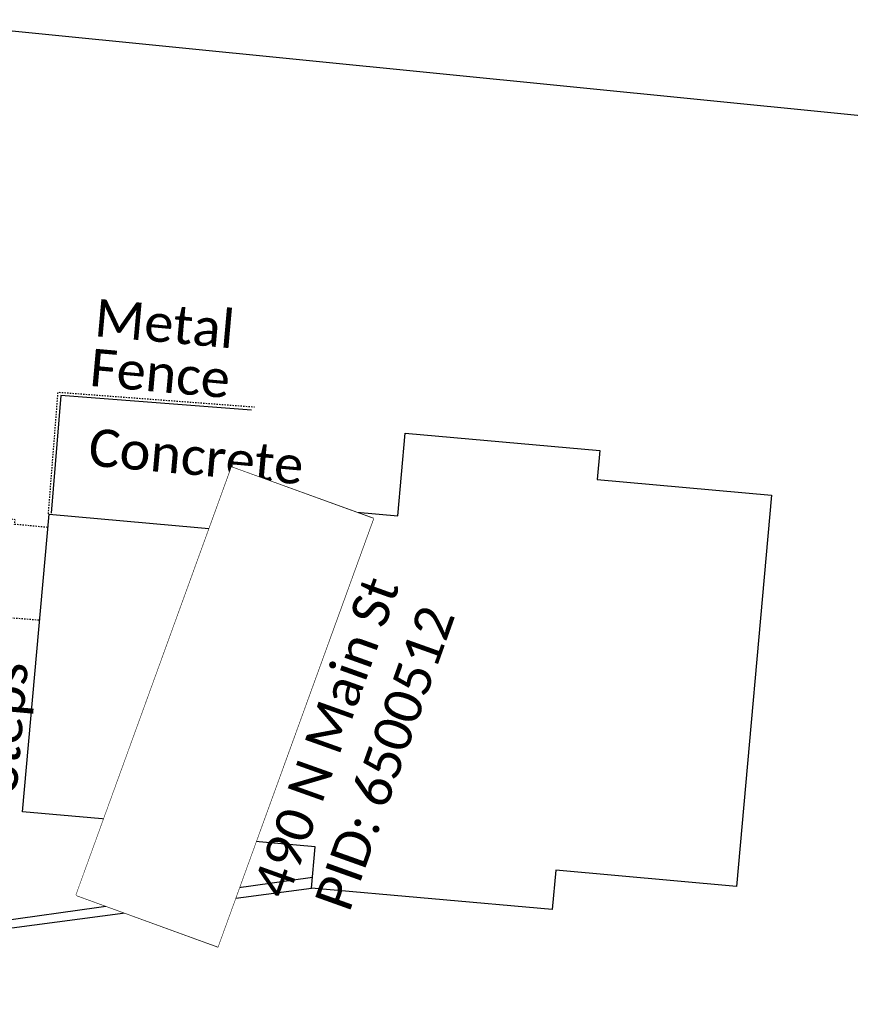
# Model space of a CAD drawing. Header units: feet. Extents: x 2296871 to 2305194, y 360020 to 364238.
# Tile 37 of 55: x 2301944 to 2302006, y 362669 to 362743. Entities that reach past the tile are written whole.
import ezdxf

# ---------------------------------------------------------------- set-up
doc = ezdxf.new("R2010")
doc.units = ezdxf.units.FT
doc.header["$MEASUREMENT"] = 0
doc.set_wipeout_variables(frame=1)
for name, pattern in [('fenceex', [0]), ('OhDOT_USTN1', [0.055, 0.014, -0.041]), ('OhDOT_USTN5', [0.11, 0.055, -0.055]), ('ohelecex', [0]), ('ohteleex', [0])]:
    doc.linetypes.add(name, pattern=pattern)
for name, color, linetype in [('BD_X_Building', 231, 'Continuous'), ('DV_X_Property_Line', 7, 'Continuous'), ('PV_X_Driveway', 7, 'OhDOT_USTN5'), ('PV_X_Steps', 120, 'OhDOT_USTN1'), ('PV_X_Text', 7, 'Continuous'), ('RD_X_Fence', 230, 'fenceex'), ('RD_X_Text', 7, 'Continuous'), ('SV_X_Text_Name', 7, 'Continuous'), ('SV_X_Text_Name_MASK', 7, 'Continuous'), ('UT_X_Overhead_Electric', 1, 'ohelecex'), ('UT_X_Overhead_Telecom', 30, 'ohteleex')]:
    doc.layers.add(name, color=color, linetype=linetype)
doc.styles.add('Simplex Normal (0.14)', font='calibri.ttf', dxfattribs={"height": 0.14})
doc.styles.add('Straight-Normal', font='calibri.ttf', dxfattribs={"height": 0.14})

msp = doc.modelspace()

# ---------------------------------------------------------------- linework, layer by layer
at = {"layer": 'BD_X_Building', "flags": 128}
msp.add_lwpolyline([(2302000.512, 362707.172), (2301997.895, 362677.926), (2301984.372, 362679.134), (2301984.107, 362676.195), (2301966.11, 362677.802), (2301966.386, 362680.887), (2301951.811, 362682.189), (2301951.868, 362682.842), (2301944.49, 362683.5), (2301946.48, 362705.75), (2301959.549, 362704.583), (2301959.741, 362706.765), (2301972.564, 362705.621), (2301973.116, 362711.807), (2301987.674, 362710.504), (2301987.481, 362708.333)], close=True, dxfattribs=at)
at = {"layer": 'DV_X_Property_Line'}
msp.add_lwpolyline([(2301935.434, 362742.715), (2302165.15, 362719.797)], dxfattribs=at)
at = {"layer": 'PV_X_Driveway', "flags": 128}
msp.add_lwpolyline([(2301946.43, 362705.78), (2301947.15, 362714.87), (2301961.84, 362713.77)], dxfattribs=at)
at = {"layer": 'PV_X_Steps', "flags": 128}
msp.add_lwpolyline([(2301946.37, 362704.76), (2301943.9, 362704.99), (2301943.93, 362705.34), (2301943, 362705.43), (2301943.02, 362705.78), (2301942.02, 362705.87), (2301942.05, 362706.22), (2301941.08, 362706.31), (2301941.11, 362706.65), (2301940.22, 362706.73), (2301940.26, 362707.13), (2301939.08, 362707.24), (2301938.16, 362696.66), (2301939.24, 362696.58), (2301939.26, 362696.91), (2301940.26, 362696.85), (2301940.3, 362697.22), (2301941.26, 362697.12), (2301941.3, 362697.5), (2301942.28, 362697.41), (2301942.32, 362697.77), (2301943.26, 362697.68), (2301943.29, 362698.04), (2301945.74, 362697.84)], dxfattribs=at)
at = {"layer": 'RD_X_Fence', "flags": 128}
msp.add_lwpolyline([(2301961.62, 362713.53), (2301947.36, 362714.63), (2301946.63, 362705.82)], dxfattribs=at)
at = {"layer": 'SV_X_Text_Name_MASK'}
msp.add_lwpolyline([(2301960.125, 362709.273), (2301948.495, 362677.265), (2301959.104, 362673.411), (2301970.734, 362705.419)], close=True, dxfattribs=at)
at = {"layer": 'UT_X_Overhead_Electric', "flags": 128}
msp.add_lwpolyline([(2301900.459, 362669.39), (2301966.183, 362678.617)], dxfattribs=at)
at = {"layer": 'UT_X_Overhead_Telecom', "linetype": 'Continuous', "flags": 128}
msp.add_lwpolyline([(2301900.528, 362669.112), (2301966.11, 362677.802)], dxfattribs=at)

# ---------------------------------------------------------------- texts
at = {"layer": 'PV_X_Text', "insert": (2301957.48, 362710.056), "char_height": 2.8, "attachment_point": 5, "rotation": 354.89955, "style": 'Straight-Normal'}
msp.add_mtext('Concrete', dxfattribs=at)
at = {"layer": 'PV_X_Text', "insert": (2301941.584, 362690.044), "char_height": 2.8, "width": 26.60381, "attachment_point": 5, "rotation": 84.88902, "line_spacing_factor": 0.8, "style": 'Straight-Normal'}
msp.add_mtext('Conc.\\PSteps', dxfattribs=at)
at = {"layer": 'RD_X_Text', "insert": (2301954.951, 362718.123), "char_height": 2.8, "width": 54.00894, "attachment_point": 5, "rotation": 354.89944, "line_spacing_factor": 0.8, "style": 'Straight-Normal'}
msp.add_mtext('Metal \\PFence', dxfattribs=at)
at = {"layer": 'SV_X_Text_Name', "insert": (2301967.2, 362689.086), "char_height": 2.8, "width": 77.91464, "attachment_point": 5, "rotation": 70.37168, "style": 'Simplex Normal (0.14)'}
msp.add_mtext('Edward & Kay Tils\\P490 N Main St\\P\\pxqc;PID: 6500512', dxfattribs=at)

# ---------------------------------------------------------------- next in the draw order: wipeouts: each hides what was drawn before it
msp.add_wipeout([(2301960.125, 362709.273), (2301948.495, 362677.265), (2301959.104, 362673.411), (2301970.734, 362705.419)]).dxf.layer = 'SV_X_Text_Name_MASK'

doc.saveas('drawing.dxf')
